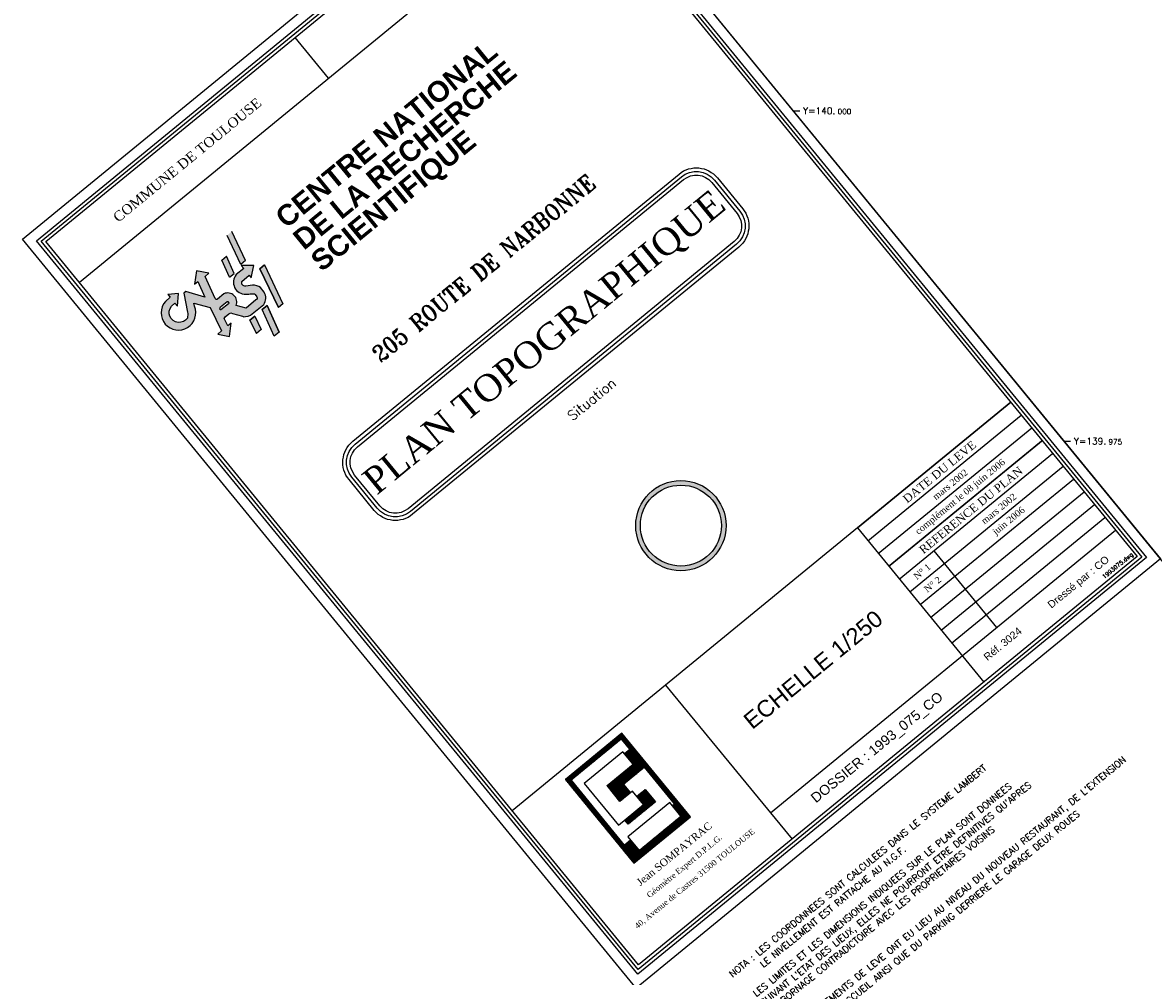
# Model space of a CAD drawing. Header units: feet. Extents: x 529188 to 529675, y 139816 to 140273.
# Tile 2 of 118: x 529188 to 529273, y 139935 to 140007. Entities that reach past the tile are written whole.
import ezdxf
from ezdxf.enums import TextEntityAlignment as Align

# ---------------------------------------------------------------- set-up
doc = ezdxf.new("R2010")
doc.units = ezdxf.units.FT
doc.header["$LTSCALE"] = 2
doc.header["$MEASUREMENT"] = 0
for name, color, linetype in [('CADRE', 7, 'CONTINUOUS'), ('cadre250', 7, 'CONTINUOUS'), ('CARROYAGE', 7, 'CONTINUOUS'), ('CARROYAGE LAMBERT', 7, 'CONTINUOUS'), ('TEXTES', 150, 'CONTINUOUS')]:
    doc.layers.add(name, color=color, linetype=linetype)
doc.styles.add('a', font='BOOKOS.TTF', dxfattribs={"width": 1.01})
doc.styles.add('b', font='times.ttf', dxfattribs={"width": 1.01})
doc.styles.add('c', font='arial.ttf', dxfattribs={"width": 1.01})
doc.styles.add('CARTOUCHE', font='ROMANT')
doc.styles.add('ROMANT', font='ROMANT.SHX')
doc.styles.add('SASB', font='SASB____.SHX')
doc.styles.get("Standard").update_dxf_attribs({"font": 'ROMANS.SHX'})

msp = doc.modelspace()

# ---------------------------------------------------------------- hatches: boundary and pattern name
at = {"layer": 'CADRE'}
h = msp.add_hatch(dxfattribs=at)
h.set_pattern_fill('ANSI37', color=3, scale=0.4865085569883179, angle=39.33073407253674, style=0)
h.set_pattern_definition([(84.33073407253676, (274404.0570089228, -224375.8276194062), (-0.06051611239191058, 0.006007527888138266), []), (174.3307340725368, (274404.0570089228, -224375.8276194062), (-0.006007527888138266, -0.06051611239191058), [])])
h.paths.add_polyline_path([(529233.2776930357, 139952.8983419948), (529229.0041036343, 139949.3966197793), (529234.1918402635, 139943.0653762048), (529238.4654296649, 139946.5670984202)])
h.paths.add_polyline_path([(529234.1360429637, 139950.5593358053), (529232.1575293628, 139948.938168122), (529233.1302299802, 139947.7510599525), (529233.9216354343, 139948.3995270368), (529233.402861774, 139949.0326513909), (529234.9856726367, 139950.3295855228), (529237.2553074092, 139947.5596664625), (529237.0970263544, 139947.429973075), (529237.745493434, 139946.6385676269), (529234.5798716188, 139944.0446992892), (529233.9314045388, 139944.8361047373), (529233.4565612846, 139944.4470245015), (529229.4360653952, 139949.3537382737), (529233.2348115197, 139952.4663802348), (529233.8832785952, 139951.6749747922), (529233.4875758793, 139951.3507412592)], flags=16)
h.paths.add_polyline_path([(529235.0372744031, 139948.6522913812), (529235.8154349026, 139947.7026048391), (529233.7577807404, 139946.0165904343), (529233.4983939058, 139946.333152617), (529234.9229237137, 139947.5003933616), (529234.404150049, 139948.1335177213)], flags=0)
at = {"layer": 'cadre250'}
h = msp.add_hatch(color=256, dxfattribs=at)
h.paths.add_polyline_path([(529203.3667758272, 139988.9917158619), (529203.0115601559, 139988.7006568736), (529203.6058251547, 139987.4071069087), (529203.961040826, 139987.698165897)])
h.paths.add_polyline_path([(529203.7785890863, 139990.8618838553), (529203.4164079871, 139990.5651174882), (529204.4427485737, 139988.3605250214), (529204.8049296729, 139988.6572913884)])
h = msp.add_hatch(color=256, dxfattribs=at)
h.paths.add_polyline_path([(529202.905883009, 139985.1591898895), (529203.4264476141, 139985.5766563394), (529203.4911774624, 139985.5752325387), (529203.5060288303, 139985.523861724), (529203.54312996, 139985.4453367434), (529203.5130172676, 139985.3934319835), (529202.952457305, 139984.9250393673), (529202.8995766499, 139984.9452494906), (529202.8649594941, 139984.9985780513), (529202.8881381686, 139985.081110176)], flags=16)
edge = h.paths.add_edge_path()
edge.add_line((529199.7305327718, 139986.1691491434), (529198.9337233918, 139986.1044071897))
edge.add_line((529198.9337233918, 139986.1044071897), (529199.1099290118, 139985.8893614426))
edge.add_line((529199.1099290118, 139985.8893614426), (529198.755248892, 139985.5724044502))
edge.add_arc((529199.7392677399, 139984.7103395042), 1.308223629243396, 138.7795174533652, 383.1678033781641)
edge.add_line((529200.9419917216, 139985.2250278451), (529200.9068169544, 139985.4507241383))
edge.add_line((529200.9068169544, 139985.4507241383), (529202.1239547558, 139985.1059892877))
edge.add_line((529202.1239547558, 139985.1059892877), (529202.9846716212, 139983.3389849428))
edge.add_line((529202.9846716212, 139983.3389849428), (529202.7244413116, 139983.0914682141))
edge.add_line((529202.7244413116, 139983.0914682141), (529203.5942805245, 139982.9298814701))
edge.add_line((529203.5942805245, 139982.9298814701), (529203.7318473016, 139983.9340670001))
edge.add_line((529203.7318473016, 139983.9340670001), (529203.4669249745, 139983.7341369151))
edge.add_line((529203.4669249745, 139983.7341369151), (529203.2015916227, 139984.2881862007))
edge.add_line((529203.2015916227, 139984.2881862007), (529203.2603190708, 139984.4048816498))
edge.add_line((529203.2603190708, 139984.4048816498), (529203.5373585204, 139984.6318840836))
edge.add_line((529203.5373585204, 139984.6318840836), (529203.6959613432, 139984.710409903))
edge.add_line((529203.6959613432, 139984.710409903), (529203.8145008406, 139984.670391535))
edge.add_line((529203.8145008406, 139984.670391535), (529204.5751848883, 139984.4536510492))
edge.add_line((529204.5751848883, 139984.4536510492), (529204.67505905, 139984.4154813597))
edge.add_line((529204.67505905, 139984.4154813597), (529204.809427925, 139984.4398636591))
edge.add_line((529204.809427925, 139984.4398636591), (529204.9997922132, 139984.4586975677))
edge.add_line((529204.9997922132, 139984.4586975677), (529205.1854641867, 139984.5251169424))
edge.add_line((529205.1854641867, 139984.5251169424), (529206.1913012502, 139985.3310329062))
edge.add_arc((529205.4862235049, 139985.8151260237), 0.8552664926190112, 325.5272399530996, 392.2618289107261)
edge.add_line((529206.2094519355, 139986.2716579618), (529205.9423643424, 139986.6185477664))
edge.add_arc((529205.4237099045, 139985.9491482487), 0.846816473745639, 52.23127812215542, 95.83962882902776)
edge.add_line((529205.3375510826, 139986.7915702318), (529204.822453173, 139986.7295206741))
edge.add_arc((529204.777520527, 139986.9841442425), 0.2585577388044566, 158.6536901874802, 280.00777795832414, ccw=False)
edge.add_line((529204.5367005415, 139987.0782603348), (529205.0739700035, 139987.5527783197))
edge.add_line((529205.0739700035, 139987.5527783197), (529205.2439162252, 139987.3663026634))
edge.add_line((529205.2439162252, 139987.3663026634), (529205.4403145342, 139988.2986887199))
edge.add_line((529205.4403145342, 139988.2986887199), (529204.4868899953, 139988.2899406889))
edge.add_line((529204.4868899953, 139988.2899406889), (529204.6820491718, 139988.0726929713))
edge.add_line((529204.6820491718, 139988.0726929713), (529204.1074493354, 139987.6018735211))
edge.add_arc((529204.8014536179, 139987.0213750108), 0.9047764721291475, 140.0892702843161, 271.6072804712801)
edge.add_arc((529204.7318713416, 139989.501169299), 3.385546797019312, 271.6072804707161, 277.0893917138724)
edge.add_arc((529205.4402153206, 139983.8056467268), 2.353854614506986, 89.91616790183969, 97.08939171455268, ccw=False)
edge.add_arc((529205.443525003, 139986.0676764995), 0.09182242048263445, 16.82688464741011, 89.91616790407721, ccw=False)
edge.add_line((529205.5314159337, 139986.0942573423), (529205.6742922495, 139985.9198875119))
edge.add_arc((529205.520608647, 139985.8397413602), 0.1733264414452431, -64.88826859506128, 27.542085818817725, ccw=False)
edge.add_line((529205.5941657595, 139985.6827974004), (529204.8451341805, 139985.0690509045))
edge.add_line((529204.8451341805, 139985.0690509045), (529204.1012592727, 139985.2652770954))
edge.add_arc((529203.461533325, 139985.5232942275), 0.689798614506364, 338.0345734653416, 474.8819842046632)
edge.add_line((529203.1713001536, 139986.1490632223), (529202.6855885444, 139985.7359637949))
edge.add_arc((529202.6220152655, 139985.8420168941), 0.1236479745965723, 197.8224989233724, 300.9404798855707, ccw=False)
edge.add_line((529202.5043012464, 139985.8041720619), (529201.7545733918, 139987.460751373))
edge.add_line((529201.7545733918, 139987.460751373), (529202.0352640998, 139987.7018639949))
edge.add_line((529202.0352640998, 139987.7018639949), (529201.1115998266, 139987.878957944))
edge.add_line((529201.1115998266, 139987.878957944), (529200.9457061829, 139986.8869225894))
edge.add_line((529200.9457061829, 139986.8869225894), (529201.2082732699, 139987.0687113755))
edge.add_line((529201.2082732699, 139987.0687113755), (529201.733638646, 139985.8981631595))
edge.add_line((529201.733638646, 139985.8981631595), (529200.300923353, 139986.313186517))
edge.add_line((529200.300923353, 139986.313186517), (529200.1342527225, 139986.1878390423))
edge.add_line((529200.1342527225, 139986.1878390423), (529200.4312485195, 139984.7691614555))
edge.add_line((529200.4312485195, 139984.7691614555), (529200.4447466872, 139984.6568001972))
edge.add_line((529200.4447466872, 139984.6568001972), (529200.4107307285, 139984.3147646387))
edge.add_arc((529199.7867009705, 139984.7350318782), 0.7523547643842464, 140.7545572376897, 326.04079487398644, ccw=False)
edge.add_line((529199.2040451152, 139985.2110044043), (529199.4726623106, 139985.4311057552))
edge.add_line((529199.4726623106, 139985.4311057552), (529199.6553960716, 139985.2217911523))
edge.add_line((529199.6553960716, 139985.2217911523), (529199.7305327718, 139986.1691491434))
h = msp.add_hatch(color=256, dxfattribs=at)
h.paths.add_polyline_path([(529207.641967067, 139985.3911953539), (529207.2912487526, 139985.1038214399), (529205.8910517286, 139988.0468289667), (529206.241770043, 139988.3342028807)])
h.paths.add_polyline_path([(529206.9816714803, 139982.9496745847), (529206.0671857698, 139984.9501310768), (529206.4388147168, 139985.2546388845), (529207.3533004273, 139983.2541823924)])
h.paths.add_polyline_path([(529205.6271698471, 139983.1407821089), (529205.1437607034, 139984.1639207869), (529205.5065414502, 139984.4611784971), (529205.9899505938, 139983.4380398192)])
h = msp.add_hatch(color=1, dxfattribs=at)
edge = h.paths.add_edge_path()
edge.add_arc((529237.7437176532, 139968.6111407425), 3.414118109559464, 0, 360)
edge = h.paths.add_edge_path(flags=16)
edge.add_arc((529237.7437176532, 139968.6111407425), 3.06266488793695, 0, 360)

# ---------------------------------------------------------------- linework, layer by layer
at = {"layer": 'CADRE', "ltscale": 3}
for p, q in [((529234.4766576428, 139934.6710231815), (529189.0018034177, 139990.1696730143)), ((529234.5115837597, 139935.0228472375), (529189.3536274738, 139990.1347468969)), ((529234.5465098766, 139935.3746712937), (529189.7054515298, 139990.0998207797)), ((529251.0921367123, 139968.4325573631), (529262.6946419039, 139977.9394955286)), ((529251.8843815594, 139967.4656819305), (529263.4868867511, 139976.972620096)), ((529252.6766264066, 139966.4988064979), (529264.279131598, 139976.0057446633)), ((529254.2611161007, 139964.5650556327), (529265.8636212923, 139974.0719937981)), ((529255.0533609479, 139963.5981802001), (529266.6558661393, 139973.1051183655)), ((529255.845605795, 139962.6313047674), (529267.4481109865, 139972.1382429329)), ((529256.6378506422, 139961.6644293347), (529268.2403558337, 139971.1713675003)), ((529257.4300954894, 139960.6975539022), (529269.0326006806, 139970.2044920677)), ((529258.2223403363, 139959.7306784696), (529269.8248455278, 139969.237616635)), ((529244.5114536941, 139946.8801303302), (529270.6170903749, 139968.2707412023)), ((529272.958299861, 139966.2023680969), (529234.4766576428, 139934.6710231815)), ((529272.6064758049, 139966.2372942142), (529234.5115837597, 139935.0228472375)), ((529272.254651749, 139966.2722203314), (529234.5465098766, 139935.3746712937)), ((529233.2776930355, 139952.8983419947), (529229.0041036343, 139949.3966197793)), ((529233.2348115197, 139952.4663802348), (529229.4360653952, 139949.3537382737)), ((529233.2348115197, 139952.4663802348), (529233.883278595, 139951.6749747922)), ((529238.4654296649, 139946.5670984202), (529233.2776930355, 139952.8983419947)), ((529233.883278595, 139951.6749747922), (529233.4875758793, 139951.3507412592)), ((529233.3578824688, 139951.509022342), (529230.4296823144, 139949.1096941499)), ((529234.1360429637, 139950.5593358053), (529233.3578824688, 139951.509022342)), ((529232.1575293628, 139948.9381681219), (529234.1360429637, 139950.5593358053)), ((529234.9856726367, 139950.3295855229), (529233.402861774, 139949.0326513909)), ((529237.2553074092, 139947.5596664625), (529234.9856726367, 139950.3295855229)), ((529229.0041036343, 139949.3966197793), (529234.1918402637, 139943.0653762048)), ((529229.4360653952, 139949.3537382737), (529233.4565612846, 139944.4470245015)), ((529230.4296823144, 139949.1096941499), (529233.023550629, 139945.9440723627)), ((529233.402861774, 139949.0326513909), (529233.9216354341, 139948.3995270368)), ((529233.1302299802, 139947.7510599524), (529232.1575293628, 139948.9381681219)), ((529234.0799165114, 139948.5292204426), (529233.1302299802, 139947.7510599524)), ((529234.9229237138, 139947.5003933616), (529234.0799165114, 139948.5292204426)), ((529234.404150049, 139948.1335177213), (529235.037274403, 139948.6522913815)), ((529235.037274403, 139948.6522913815), (529235.8154349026, 139947.7026048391)), ((529233.023550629, 139945.9440723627), (529234.9229237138, 139947.5003933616)), ((529236.9024862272, 139947.6673947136), (529233.7368644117, 139945.0735263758)), ((529235.8154349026, 139947.7026048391), (529233.7577807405, 139946.0165904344)), ((529237.7454934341, 139946.6385676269), (529236.9024862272, 139947.6673947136)), ((529237.0970263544, 139947.4299730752), (529237.2553074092, 139947.5596664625)), ((529234.1918402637, 139943.0653762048), (529238.4654296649, 139946.5670984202)), ((529234.5798716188, 139944.0446992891), (529237.7454934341, 139946.6385676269)), ((529233.7577807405, 139946.0165904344), (529233.4983939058, 139946.333152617)), ((529233.4565612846, 139944.4470245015), (529233.9314045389, 139944.8361047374)), ((529233.7368644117, 139945.0735263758), (529234.5798716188, 139944.0446992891))]:
    msp.add_line(p, q, dxfattribs=at)
at = {"layer": 'CADRE'}
msp.add_line((529256.8656534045, 139966.6991787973), (529261.6191224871, 139960.8979262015), dxfattribs=at)
at = {"layer": 'CADRE', "color": 3, "ltscale": 3}
msp.add_line((529233.9910068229, 139952.0277960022), (529233.9910068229, 139952.0277960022), dxfattribs=at)
at = {"layer": 'CADRE', "ltscale": 3, "flags": 128}
for points in [[(529234.3718792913, 139933.615551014), (529187.9463312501, 139990.2744513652), (529227.5882239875, 140022.7564900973), (529274.0137720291, 139966.0975897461)], [(529234.4766576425, 139934.6710231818), (529189.0018034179, 139990.169673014), (529227.4834456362, 140021.7010179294), (529272.958299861, 139966.2023680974)], [(529234.5115837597, 139935.0228472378), (529189.353627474, 139990.1347468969), (529227.4485195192, 140021.3491938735), (529272.6064758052, 139966.2372942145)], [(529234.5465098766, 139935.3746712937), (529189.7054515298, 139990.0998207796), (529227.4135934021, 140020.9973698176), (529272.2546517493, 139966.2722203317)]]:
    msp.add_lwpolyline(points, close=True, dxfattribs=at)
for points in [[(529229.9487769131, 140017.9033684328), (529192.2406350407, 139987.0058193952)], [(529211.0947059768, 140002.454593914), (529208.5595224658, 140005.5485952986)], [(529262.6946419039, 139977.9394955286), (529224.9865000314, 139947.0419464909)], [(529251.0921367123, 139968.4325573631), (529260.6521465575, 139956.765282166)], [(529236.589005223, 139956.5488846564), (529246.1490150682, 139944.8816094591)]]:
    msp.add_lwpolyline(points, dxfattribs=at)
at = {"layer": 'CADRE', "flags": 128}
for points in [[(529240.501239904, 139994.9242960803), (529242.4169191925, 139992.5863531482, -0.4142135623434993), (529242.1292151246, 139989.6882006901), (529217.4506269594, 139969.4668943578, -0.4142135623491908), (529214.5524745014, 139969.7545984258), (529212.6367952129, 139972.092541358, -0.4142135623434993), (529212.9244992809, 139974.990693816), (529237.603087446, 139995.2120001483, -0.4142135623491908)], [(529240.2885273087, 139994.7500022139), (529242.2042065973, 139992.4120592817, -0.414213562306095), (529241.9549212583, 139989.9009132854), (529217.2763330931, 139969.679606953, -0.4142135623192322), (529214.7651870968, 139969.9288922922), (529212.8495078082, 139972.2668352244, -0.414213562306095), (529213.0987931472, 139974.7779812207), (529237.7773813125, 139994.9992875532, -0.4142135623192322)], [(529240.0758147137, 139994.5757083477), (529241.9914940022, 139992.2377654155, -0.414213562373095), (529241.7806273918, 139990.1136258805), (529217.1020392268, 139969.8923195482, -0.414213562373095), (529214.9778996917, 139970.1031861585), (529213.0622204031, 139972.4411290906, -0.414213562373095), (529213.2730870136, 139974.5652686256), (529237.9516751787, 139994.786574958, -0.414213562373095)]]:
    msp.add_lwpolyline(points, format="xyb", close=True, dxfattribs=at)
at = {"layer": 'CADRE', "const_width": 0.125, "flags": 128}
msp.add_lwpolyline([(529265.0713764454, 139975.0388692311), (529253.4688712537, 139965.5319310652)], dxfattribs=at)
at = {"layer": 'cadre250'}
for p, q in [((529204.8049296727, 139988.6572913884), (529203.7785890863, 139990.8618838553)), ((529204.4427485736, 139988.3605250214), (529203.4164079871, 139990.5651174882)), ((529203.9610408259, 139987.698165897), (529203.3667758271, 139988.9917158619)), ((529204.8049296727, 139988.6572913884), (529204.4427485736, 139988.3605250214)), ((529206.241770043, 139988.3342028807), (529207.641967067, 139985.3911953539)), ((529203.6058251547, 139987.4071069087), (529203.9610408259, 139987.698165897)), ((529206.4388147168, 139985.2546388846), (529206.0671857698, 139984.9501310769)), ((529206.9816714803, 139982.9496745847), (529206.0671857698, 139984.9501310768)), ((529207.3533004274, 139983.2541823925), (529206.4388147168, 139985.2546388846)), ((529207.6419670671, 139985.3911953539), (529207.2912487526, 139985.1038214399)), ((529205.5065414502, 139984.4611784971), (529205.9899505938, 139983.4380398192)), ((529205.9899505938, 139983.4380398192), (529205.6271698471, 139983.1407821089)), ((529207.3533004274, 139983.2541823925), (529206.9816714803, 139982.9496745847))]:
    msp.add_line(p, q, dxfattribs=at)
at = {"layer": 'cadre250', "flags": 128}
msp.add_lwpolyline([(529199.7305327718, 139986.1691491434), (529198.9337233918, 139986.1044071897), (529199.1099290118, 139985.8893614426), (529198.755248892, 139985.5724044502, 1.811278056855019), (529200.9419917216, 139985.2250278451), (529200.9068169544, 139985.4507241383), (529202.1239547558, 139985.1059892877), (529202.9846716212, 139983.3389849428), (529202.7244413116, 139983.0914682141), (529203.5942805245, 139982.9298814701), (529203.7318473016, 139983.9340670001), (529203.4669249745, 139983.7341369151), (529203.2015916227, 139984.2881862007), (529203.2603190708, 139984.4048816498), (529203.5373585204, 139984.6318840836), (529203.6959613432, 139984.710409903), (529203.8145008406, 139984.670391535), (529204.5751848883, 139984.4536510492), (529204.67505905, 139984.4154813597), (529204.809427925, 139984.4398636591), (529204.9997922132, 139984.4586975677), (529205.1854641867, 139984.5251169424), (529206.1913012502, 139985.3310329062, 0.2997033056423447), (529206.2094519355, 139986.2716579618), (529205.9423643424, 139986.6185477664, 0.1926074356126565), (529205.3375510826, 139986.7915702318), (529204.822453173, 139986.7295206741, -0.5852550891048), (529204.5367005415, 139987.0782603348), (529205.0739700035, 139987.5527783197), (529205.2439162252, 139987.3663026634), (529205.4403145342, 139988.2986887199), (529204.4868899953, 139988.2899406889), (529204.6820491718, 139988.0726929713), (529204.1074493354, 139987.6018735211, 0.646421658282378), (529204.8268313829, 139986.1169545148, 0.02392478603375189), (529205.1497078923, 139986.1415056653, -0.03130931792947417), (529205.4436593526, 139986.1594988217, -0.330182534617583), (529205.5314159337, 139986.0942573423), (529205.6742922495, 139985.9198875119, -0.4266926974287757), (529205.5941657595, 139985.6827974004), (529204.8451341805, 139985.0690509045), (529204.1012592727, 139985.2652770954, 0.6799017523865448), (529203.1713001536, 139986.1490632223), (529202.6855885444, 139985.7359637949, -0.4829774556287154), (529202.5043012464, 139985.8041720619), (529201.7545733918, 139987.460751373), (529202.0352640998, 139987.7018639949), (529201.1115998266, 139987.878957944), (529200.9457061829, 139986.8869225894), (529201.2082732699, 139987.0687113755), (529201.733638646, 139985.8981631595), (529200.300923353, 139986.313186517), (529200.1342527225, 139986.1878390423), (529200.4312485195, 139984.7691614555), (529200.4447466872, 139984.6568001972), (529200.4107307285, 139984.3147646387, -1.047228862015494), (529199.2040451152, 139985.2110044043), (529199.4726623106, 139985.4311057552), (529199.6553960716, 139985.2217911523), (529199.7305327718, 139986.1691491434)], format="xyb", dxfattribs=at)
for points in [[(529203.6058251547, 139987.4071069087), (529203.0115601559, 139988.7006568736), (529203.3667758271, 139988.9917158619)], [(529206.2417700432, 139988.3342028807), (529205.8910517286, 139988.0468289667), (529207.2912487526, 139985.1038214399)], [(529202.905883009, 139985.1591898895), (529203.4264476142, 139985.5766563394), (529203.4264476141, 139985.5766563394), (529203.4911774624, 139985.5752325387), (529203.5060288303, 139985.523861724), (529203.54312996, 139985.4453367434), (529203.5130172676, 139985.3934319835), (529202.952457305, 139984.9250393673), (529202.8995766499, 139984.9452494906), (529202.8649594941, 139984.9985780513), (529202.8881381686, 139985.081110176), (529202.905883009, 139985.1591898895)], [(529205.5065414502, 139984.4611784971), (529205.1437607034, 139984.1639207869), (529205.6271698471, 139983.1407821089)]]:
    msp.add_lwpolyline(points, dxfattribs=at)
for points in [[(529207.641967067, 139985.3911953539), (529207.2912487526, 139985.1038214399), (529205.8910517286, 139988.0468289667), (529206.241770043, 139988.3342028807)], [(529206.9816714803, 139982.9496745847), (529206.0671857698, 139984.9501310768), (529206.4388147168, 139985.2546388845), (529207.3533004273, 139983.2541823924)], [(529205.6271698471, 139983.1407821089), (529205.1437607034, 139984.1639207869), (529205.5065414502, 139984.4611784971), (529205.9899505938, 139983.4380398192), (529205.6271698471, 139983.1407821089)]]:
    msp.add_lwpolyline(points, close=True, dxfattribs=at)
at = {"layer": 'cadre250', "color": 1}
for radius in [3.414118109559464, 3.06266488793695]:
    msp.add_circle((529237.7437176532, 139968.6111407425), radius, dxfattribs=at)
at = {"layer": 'CARROYAGE'}
for p, q in [((529246.2345887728, 140000), (529246.7345887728, 140000)), ((529266.7192556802, 139975), (529267.2192556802, 139975))]:
    msp.add_line(p, q, dxfattribs=at)
at = {"layer": 'CARROYAGE LAMBERT', "flags": 128}
msp.add_lwpolyline([(529369.400051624, 139849.6857876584), (529673.6864506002, 140099.0140087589), (529532.6668678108, 140271.1178357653), (529228.3804688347, 140021.7896146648)], close=True, dxfattribs=at)
at = {"layer": 'CARROYAGE LAMBERT'}
msp.add_lwpolyline([(529369.400051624, 139849.6857876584), (529673.6864506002, 140099.0140087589), (529532.6668678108, 140271.1178357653), (529228.3804688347, 140021.7896146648)], close=True, dxfattribs=at)

# ---------------------------------------------------------------- texts
at = {"layer": 'CADRE', "ltscale": 3, "width": 1.01}
for s, height, style, p in [('COMMUNE DE TOULOUSE', 0.7500000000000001, 'b', (529200.4000787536, 139996.2772073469)), ('DATE DU LEVE', 0.625, 'a', (529257.3053467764, 139972.6832632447)), ('complément le 08 juin 2006', 0.5, 'a', (529258.9034108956, 139970.7606350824)), ('mars 2002', 0.5, 'a', (529258.1111660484, 139971.727510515)), ('REFERENCE DU PLAN', 0.625, 'a', (529259.6820813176, 139969.7826369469)), ('mars 2002', 0.5, 'a', (529261.7901692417, 139969.8939457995)), ('juin 2006', 0.5, 'a', (529262.5824140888, 139968.9270703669)), ('N° 1', 0.5, 'a', (529255.9889166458, 139965.1404767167)), ('N° 2', 0.5, 'a', (529256.7811614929, 139964.173601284)), ('ECHELLE 1/250', 1.25, 'c', (529247.731202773, 139957.7424966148)), ('DOSSIER : 1993_075_CO', 0.7500000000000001, 'c', (529252.626651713, 139951.7679682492))]:
    msp.add_text(s, height=height, rotation=39.33073407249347, dxfattribs=dict(at, style=style)).set_placement(p, align=Align.MIDDLE)
at = {"layer": 'CADRE', "color": 1, "ltscale": 3, "style": 'b', "width": 1.01}
msp.add_text('PLAN TOPOGRAPHIQUE', height=2, rotation=39.33073407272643, dxfattribs=at).set_placement((529227.5268572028, 139982.3394472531), align=Align.MIDDLE)
at = {"layer": 'CADRE', "ltscale": 3, "style": 'c', "width": 1.01}
for s, p in [('Dressé par : CO', (529265.7683843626, 139962.3183641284)), ('Réf. 3024', (529260.9303799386, 139958.3541677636))]:
    msp.add_text(s, height=0.5625, rotation=39.33073407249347, dxfattribs=at).set_placement(p)
at = {"layer": 'CADRE', "ltscale": 3, "width": 1.01}
msp.add_text('1993075.dwg', height=0.3125, rotation=39.33073407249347, dxfattribs=at).set_placement((529271.8762053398, 139966.4915166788), align=Align.MIDDLE_RIGHT)
at = {"layer": 'CADRE', "style": 'a', "width": 1.01}
for s, height, p in [('40, Avenue de Castres 31500 TOULOUSE', 0.4375000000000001, (529238.7751599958, 139941.9037726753)), ('Jean SOMPAYRAC', 0.5625, (529237.2376078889, 139943.7802397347)), ('Géomètre Expert D.P.L.G.', 0.4375000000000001, (529238.0037886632, 139942.8451735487))]:
    msp.add_text(s, height=height, rotation=39.33073407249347, dxfattribs=at).set_placement(p, align=Align.MIDDLE_CENTER)
at = {"layer": 'cadre250', "ltscale": 3, "style": 'SASB'}
for s, p in [('CENTRE NATIONAL', (529207.3962648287, 139991.6362602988)), ('DE LA RECHERCHE', (529208.7333480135, 139990.0044505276)), ('SCIENTIFIQUE', (529210.070431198, 139988.3726407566))]:
    msp.add_text(s, height=1.5625, rotation=39.33073407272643, dxfattribs=at).set_placement(p, align=Align.MIDDLE_LEFT)
at = {"layer": 'cadre250', "ltscale": 3, "style": 'ROMANT', "width": 0.9}
msp.add_text('205 ROUTE DE NARBONNE', height=1.25, rotation=39.33073407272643, dxfattribs=at).set_placement((529222.8259096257, 139988.0766012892), align=Align.MIDDLE)
at = {"layer": 'cadre250', "ltscale": 3, "style": 'CARTOUCHE'}
msp.add_text('Situation', height=0.7500000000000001, rotation=39.33073407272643, dxfattribs=at).set_placement((529230.9790099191, 139978.1872918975), align=Align.MIDDLE)
at = {"layer": 'CARROYAGE LAMBERT'}
for s, height, p in [('Y=140.', 0.5, (529246.9845887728, 139999.75)), ('000', 0.4, (529249.6036363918, 139999.75)), ('Y=139.', 0.5, (529267.4692556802, 139974.75)), ('975', 0.4, (529270.0883032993, 139974.75))]:
    msp.add_text(s, height=height, dxfattribs=at).set_placement(p)
at = {"layer": 'TEXTES', "style": 'CARTOUCHE'}
for s, p in [('NOTA : LES COORDONNEES SONT CALCULEES DANS LE SYSTEME LAMBERT', (529251.1279031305, 139942.4854860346)), ('LE NIVELLEMENT EST RATTACHE AU N.G.F.', (529249.2429573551, 139939.7778428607))]:
    msp.add_text(s, height=0.5, rotation=39.33073407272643, dxfattribs=at).set_placement(p, align=Align.MIDDLE)
for s, p in [("LES COMPLEMENTS DE LEVE ONT EU LIEU AU NIVEAU DU NOUVEAU RESTAURANT, DE L'EXTENSION ", (529245.941623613, 139929.907250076)), ('LES LIMITES ET LES DIMENSIONS INDIQUEES SUR LE PLAN SONT DONNEES', (529243.4557151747, 139932.9411149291)), ("SUIVANT L'ETAT DES LIEUX, ELLES NE POURRONT ETRE DEFINITIVES QU'APRES", (529244.0181727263, 139932.2546776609)), ('DU BATIMENT ACCUEIL AINSI QUE DU PARKING DERRIERE LE GARAGE DEUX ROUES', (529246.5506901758, 139929.1639300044)), ('UN BORNAGE CONTRADICTOIRE AVEC LES PROPRIETAIRES VOISINS', (529244.5466521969, 139931.609708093))]:
    msp.add_text(s, height=0.5, rotation=39.33073407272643, dxfattribs=at).set_placement(p)

doc.saveas('drawing.dxf')
